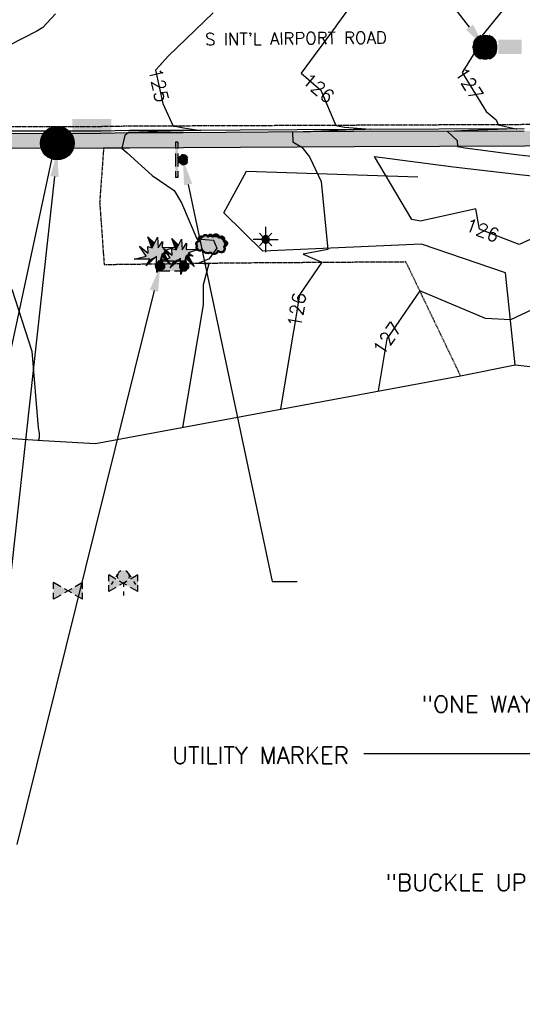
# Model space of a CAD drawing. Header units: feet. Extents: x 351431 to 355879, y 310968 to 329728.
# Tile 169 of 254: x 352696 to 352845, y 324036 to 324329. Entities that reach past the tile are written whole.
import ezdxf

# ---------------------------------------------------------------- set-up
doc = ezdxf.new("R2010")
doc.units = ezdxf.units.FT
doc.header["$MEASUREMENT"] = 0
doc.linetypes.add('D25', pattern=[0.375, 0.25, -0.125])
for name, color, linetype in [('EHYSC', 161, 'Continuous'), ('ELTCH-EG1', 253, 'Continuous'), ('ELTCN-EG1', 251, 'Continuous'), ('ELTNB-EG1', 55, 'Continuous'), ('ELTT', 3, 'Continuous'), ('ELYCB-BACK', 5, 'Continuous'), ('ELYCB-FL', 2, 'Continuous'), ('ELYSP', 1, 'D25'), ('ELYSW-BACK', 2, 'Continuous'), ('ESFLP', 4, 'Continuous'), ('ESFS', 153, 'Continuous'), ('ESIO', 4, 'Continuous'), ('ESIS', 5, 'Continuous'), ('ESMask', 155, 'Continuous'), ('ESUD', 5, 'Continuous'), ('ESUS', 5, 'Continuous'), ('ESUW', 5, 'Continuous'), ('ETFS', 6, 'Continuous'), ('ETIS', 2, 'Continuous'), ('ETRC', 2, 'Continuous'), ('ETTC', 252, 'Continuous'), ('ETU_Marker', 30, 'Continuous'), ('ETUD', 4, 'Continuous'), ('ETUS', 2, 'Continuous')]:
    doc.layers.add(name, color=color, linetype=linetype)
doc.styles.add('ANNO-TOPO', font='simplex.shx')
doc.styles.add('L180', font='simplex.shx', dxfattribs={"height": 3.6})
doc.styles.add('L80', font='simplex', dxfattribs={"height": 4})

# ---------------------------------------------------------------- blocks, each defined once
blk = doc.blocks.new('ESILLITE')
at = {"layer": 'ESMask'}
h = blk.add_hatch(color=256, dxfattribs=at)
edge = h.paths.add_edge_path()
edge.add_arc((0, 0), 0.0225, 0, 360)
for p, q in [((0, 0.075), (0, 0.0225)), ((-0.0159, 0.0159), (-0.0369, 0.0373)), ((0.0159, 0.016), (0.0377, 0.0382)), ((-0.0225, 0), (-0.075, 0)), ((-0.016, -0.0159), (-0.0374, -0.0369)), ((0, -0.0225), (0, -0.075)), ((0.0159, -0.0159), (0.0373, -0.0369)), ((0.0225, 0), (0.0749, 0))]:
    blk.add_line(p, q)
for start, end in [(145.54526, 169.42532), (100.65502, 124.23499), (55.83594, 79.34498), (10.57822, 34.52567), (190.73539, 214.19261), (235.50303, 259.34498), (280.65502, 304.414), (325.72448, 349.26816)]:
    blk.add_arc((0, 0), 0.0225, start, end)
blk = doc.blocks.new('ESIPUBSIGN')
at = {"layer": 'ESMask'}
h = blk.add_hatch(color=256, dxfattribs=at)
edge = h.paths.add_edge_path()
edge.add_arc((0, 0), 0.03, 90, 450)
for p, q in [((-0.03, 0.1047), (-0.0447, 0.1047)), ((-0.0447, 0.1047), (-0.0447, 0.066)), ((-0.03, 0.1047), (-0.03, 0.066)), ((-0.0447, 0.0381), (-0.0447, -0.0393)), ((-0.03, 0.0381), (-0.03, -0.0393)), ((-0.0447, -0.0672), (-0.0447, -0.1059)), ((-0.03, -0.1059), (-0.0447, -0.1059)), ((-0.03, -0.0672), (-0.03, -0.1059))]:
    blk.add_line(p, q)
for start, end in [(144.23142, 216.35632), (17.97024, 107.04945), (253.53828, 340.78828)]:
    blk.add_arc((0, 0), 0.03, start, end)
blk.add_solid([(-0.0447, -0.1059), (-0.03, -0.1059), (-0.0447, 0.1047), (-0.03, 0.1047)], dxfattribs=at)
blk = doc.blocks.new('ESICTREE')
blk.add_lwpolyline([(-0.0228, 0.0326), (0.0086, 0.0955), (0.012, 0.0318), (0.0384, 0.0707), (0.0368, 0.0342), (0.1121, 0.0359), (0.0509, 0.0144), (0.0782, -0.0055), (0.036, -0.003), (0.0045, -0.1139), (0.002, -0.0179), (-0.0592, -0.0742), (-0.0369, -0.0353), (-0.1304, -0.0353), (-0.0584, -0.0162), (-0.0982, 0.0425), (-0.046, 0.0003), (-0.0493, 0.04)], close=True)
for points in [[(-0.0255, 0.0334), (-0.0485, 0.0988), (-0.0089, 0.0605)], [(0.0483, -0.0037), (0.084, -0.0667), (0.0324, -0.0157), (0.0368, -0.0626), (0.0245, -0.0432)]]:
    blk.add_lwpolyline(points)
at = {"layer": 'ESMask'}
for points in [[(-0.0255, 0.0334), (-0.0485, 0.0988), (-0.0228, 0.0326), (-0.0089, 0.0605)], [(-0.0228, 0.0326), (0.0086, 0.0955), (-0.0369, -0.0353), (0.002, -0.0179)], [(0.002, -0.0179), (0.0086, 0.0955), (0.036, -0.003), (0.012, 0.0318)], [(0.012, 0.0318), (0.0384, 0.0707), (0.036, -0.003), (0.0368, 0.0342)], [(-0.0369, -0.0353), (-0.0584, -0.0162), (-0.046, 0.0003), (-0.0982, 0.0425)], [(-0.046, 0.0003), (-0.0369, -0.0353), (-0.0493, 0.04), (-0.0228, 0.0326)], [(0.0368, 0.0342), (0.1121, 0.0359), (0.036, -0.003), (0.0509, 0.0144)], [(0.036, -0.003), (0.0509, 0.0144), (0.0782, -0.0055)], [(-0.0369, -0.0353), (-0.1304, -0.0353), (-0.0584, -0.0162)], [(-0.0369, -0.0353), (0.002, -0.0179), (-0.0592, -0.0742)], [(0.002, -0.0179), (0.036, -0.003), (0.0045, -0.1139)], [(0.0245, -0.0432), (0.0368, -0.0626), (0.0324, -0.0157)], [(0.0324, -0.0157), (0.036, -0.003), (0.084, -0.0667), (0.0483, -0.0037)]]:
    blk.add_solid(points, dxfattribs=at)
blk = doc.blocks.new('ESIDTREE')
blk.add_lwpolyline([(-0.0825, 0.0208, -0.658219), (-0.0543, 0.049, -0.594626), (-0.0245, 0.0498, -0.704437), (0.0052, 0.0498, -0.885068), (0.0416, 0.0438, -0.916303), (0.0721, 0.0223, -1.027393), (0.0751, -0.0141, -0.880235), (0.0364, -0.0431, -0.569977), (-0.0089, -0.052, -0.370407), (-0.061, -0.0364, -0.824221), (-0.0922, -0.0097, -0.566054), (-0.0825, 0.0208, -0.480508)], format="xyb")
at = {"layer": 'ESMask', "const_width": 0.01}
blk.add_lwpolyline([(-0.0779, 0.0227, -0.792768), (-0.0511, 0.0413, -0.768721), (-0.0289, 0.0473, 0.639322), (-0.0198, 0.0481, -0.704437), (0.0005, 0.0481, 0.72706), (0.01, 0.0484, -0.885068), (0.0366, 0.044, 0.713475), (0.0454, 0.0406, -0.916303), (0.0678, 0.0248, 0.615666), (0.0727, 0.0173, -1.027393), (0.0748, -0.0091, 0.556873), (0.0707, -0.0166, -0.880235), (0.04, -0.0396, 0.556256), (0.0317, -0.0414, -0.62875), (-0.0075, -0.0457, -0.457201), (-0.0599, -0.0275, -1.148825), (-0.0854, -0.0089, -0.666281), (-0.0814, 0.0159, 0.45741)], format="xyb", close=True, dxfattribs=at)
at = {"layer": 'ESMask'}
for points in [[(-0.0825, 0.0208), (-0.0922, -0.0097), (0.0721, 0.0223), (0.0751, -0.0141)], [(-0.0825, 0.0208), (-0.0543, 0.049), (0.0721, 0.0223), (0.0416, 0.0438)], [(-0.079, 0.0326), (-0.0729, 0.0238), (-0.0638, 0.0466), (-0.0573, 0.0372)], [(-0.0187, 0.044), (-0.0158, 0.0532), (-0.0004, 0.0423), (-0.0009, 0.052)], [(0.0105, 0.0432), (0.0168, 0.0574), (0.0348, 0.0399), (0.0336, 0.0548)], [(0.0445, 0.0383), (0.0562, 0.0462), (0.0628, 0.0226), (0.0702, 0.0328)], [(0.0704, -0.0072), (0.085, -0.004), (0.0691, 0.0173), (0.0823, 0.0154)], [(-0.087, -0.0082), (-0.0836, -0.0336), (0.0749, -0.0108), (0.0649, -0.0431)], [(-0.0495, -0.0328), (-0.05, -0.0434), (0.0292, -0.0385), (0.018, -0.0545)]]:
    blk.add_solid(points, dxfattribs=at)
blk = doc.blocks.new('ESIPVTSIGN')
for p, q in [((0.0573, 0.0286), (0, 0.0286)), ((0.143, 0.0286), (0.0857, 0.0286)), ((0, -0.0286), (0.0573, -0.0286)), ((0.0857, -0.0286), (0.143, -0.0286))]:
    blk.add_line(p, q)
for centre, start, end in [((0, 0), 145.06818, 214.93182), ((0, 0), 55.06818, 124.93182), ((0, 0), 325.06818, 34.93182), ((0.143, 0), 145.06818, 214.93182), ((0.143, 0), 55.06818, 124.93182), ((0.143, 0), 325.06818, 34.93182), ((0, 0), 235.06818, 304.93182), ((0.143, 0), 235.06818, 304.93182)]:
    blk.add_arc(centre, 0.0286, start, end)
at = {"layer": 'ESMask', "const_width": 0.0286}
for points in [[(0.0048, -0.0135, 0.998377), (-0.0048, 0.0135, 1.001626), (0.0048, -0.0135, -0.622608)], [(0.1478, -0.0135, 0.998377), (0.1382, 0.0135, 1.001626), (0.1478, -0.0135, -0.622608)]]:
    blk.add_lwpolyline(points, format="xyb", dxfattribs=at)
at = {"layer": 'ESMask'}
blk.add_solid([(0, 0.0286), (0.143, 0.0286), (0, -0.0286), (0.143, -0.0286)], dxfattribs=at)
blk = doc.blocks.new('ESUDCI')
for p, q in [((-0.0684, 0.0831), (-0.0684, 0.0912)), ((-0.0684, 0.0912), (-0.0263, 0.0912)), ((-0.0684, 0.0243), (-0.0684, 0.0669)), ((-0.0595, 0.0602), (-0.0684, 0.0602)), ((-0.0231, 0.0602), (-0.0466, 0.0602)), ((-0.0101, 0.0912), (0.0101, 0.0912)), ((0.0134, 0.0602), (-0.0101, 0.0602)), ((0.0263, 0.0912), (0.0684, 0.0912)), ((0.0499, 0.0602), (0.0263, 0.0602)), ((0.0684, 0.0602), (0.0628, 0.0602)), ((0.0684, 0.0912), (0.0684, 0.0831)), ((0.0684, 0.0669), (0.0684, 0.0243)), ((-0.0628, 0.0301), (-0.0684, 0.0301)), ((-0.0684, 0), (-0.0684, 0.0081)), ((-0.0263, 0), (-0.0684, 0)), ((-0.0263, 0.0301), (-0.0499, 0.0301)), ((0.0101, 0.0301), (-0.0134, 0.0301)), ((0.0101, 0), (-0.0101, 0)), ((0.0466, 0.0301), (0.0231, 0.0301)), ((0.0684, 0.0301), (0.0595, 0.0301)), ((0.0684, 0.0081), (0.0684, 0)), ((0.0684, 0), (0.0263, 0))]:
    blk.add_line(p, q)
at = {"layer": 'ESMask'}
blk.add_solid([(-0.0684, 0), (-0.0684, 0.0912), (0.0684, 0), (0.0684, 0.0912)], dxfattribs=at)
blk = doc.blocks.new('ESUSMHOLE')
for radius, start, end in [(0.0738, 110, 160), (0.0738, 20, 70), (0.0492, 155, 205), (0.0492, 65, 115), (0.0492, 335, 25), (0.0738, 200, 250), (0.0492, 245, 295), (0.0738, 290, 340)]:
    blk.add_arc((0, 0), radius, start, end)
at = {"layer": 'ESMask', "const_width": 0.0738}
blk.add_lwpolyline([(-0.0369, 0, 1), (0.0369, 0, 1)], format="xyb", close=True, dxfattribs=at)
at = {"layer": 'ESMask'}
blk.add_solid([(0.0796, -0.0411), (0.0796, 0.0441), (0.2186, -0.0411), (0.2186, 0.0441)], dxfattribs=at)
blk = doc.blocks.new('ESUMHOLE')
at = {"ltscale": 0.5}
for radius in [0.1, 0.057]:
    blk.add_circle((0, 0), radius, dxfattribs=at)
at = {"layer": 'ESMask', "const_width": 0.1}
blk.add_lwpolyline([(-0.05, 0, 1), (0.05, 0, 1)], format="xyb", close=True, dxfattribs=at)
at = {"layer": 'ESMask', "color": 155}
blk.add_solid([(0.0899, 0.0499), (0.0899, 0.1445), (0.3206, 0.0499), (0.3206, 0.1445)], dxfattribs=at)
blk = doc.blocks.new('ESUFHYDRANT')
at = {"layer": 'ESMask'}
h = blk.add_hatch(color=256, dxfattribs=at)
edge = h.paths.add_edge_path()
edge.add_arc((0, 0), 0.0366, 0, 360)
for p, q in [((-0.0338, 0.0139), (-0.0451, -0.0039)), ((0.0338, 0.0139), (0.0451, -0.0039)), ((-0.0607, -0.0286), (-0.072, -0.0464)), ((0.0011, -0.0366), (0.0011, -0.0603)), ((0.0607, -0.0286), (0.072, -0.0464)), ((0.0011, -0.0895), (0.0011, -0.1132))]:
    blk.add_line(p, q)
for start, end in [(113.50274, 198.71626), (341.52342, 67.39151), (244.79631, 295.44337)]:
    blk.add_arc((0, 0), 0.0366, start, end)
blk = doc.blocks.new('ESUVALVE')
for p, q in [((-0.0866, 0.0124), (-0.0866, 0.0495)), ((-0.0433, 0.0247), (-0.0866, 0.0495)), ((0.0217, -0.0124), (-0.0217, 0.0124)), ((0.0217, 0.0124), (-0.0217, -0.0124)), ((0.0866, 0.0495), (0.0433, 0.0247)), ((0.0866, 0.0124), (0.0866, 0.0495)), ((-0.0866, -0.0495), (-0.0866, -0.0124)), ((-0.0433, -0.0247), (-0.0866, -0.0495)), ((0.0866, -0.0495), (0.0433, -0.0247)), ((0.0866, -0.0495), (0.0866, -0.0124))]:
    blk.add_line(p, q)
at = {"layer": 'ESMask'}
blk.add_solid([(-0.0866, -0.0495), (-0.0866, 0.0495), (0.0866, 0.0495), (0.0866, -0.0495)], dxfattribs=at)

msp = doc.modelspace()

# ---------------------------------------------------------------- hatches: boundary and pattern name
at = {"layer": 'EHYSC'}
h = msp.add_hatch(dxfattribs=at)
h.set_pattern_fill('AR-CONC', color=256, style=0)
h.set_pattern_definition([(50, (352213.515, 324290.416), (7.1726, -0.62752), [0.75, -8.25]), (355, (352213.515, 324290.416), (-1.38751, 7.52192), [0.6, -6.6]), (100.4514, (352214.113, 324290.364), (5.785094, 6.894395), [0.6374, -7.01142]), (46.1842, (352213.515, 324292.416), (10.67241, -1.65519), [1.125, -12.375]), (96.6356, (352214.404, 324292.278), (9.34663, 9.74118), [0.9561, -10.51713]), (351.1842, (352213.515, 324292.416), (9.34662, 9.74119), [0.9, -9.9]), (21, (352214.515, 324291.916), (5.96907, -4.02619), [0.75, -8.25]), (326, (352214.515, 324291.916), (2.43315, 7.2515), [0.6, -6.6]), (71.4514, (352215.0124, 324291.5805), (8.402226, 3.225305), [0.6374, -7.01142]), (37.5, (352213.515, 324290.416), (0.1215986, 3.3289385), [0, -6.52, 0, -6.7, 0, -6.625]), (7.5, (352213.515, 324290.416), (2.630695, 3.944117), [0, -3.82, 0, -6.37, 0, -2.525]), (327.5, (352211.285, 324290.416), (5.338224, -0.225549), [0, -2.5, 0, -7.8, 0, -10.35]), (317.5, (352210.285, 324290.416), (5.831862, 1.00105), [0, -3.25, 0, -5.18, 0, -7.35])])
h.paths.add_polyline_path([(352969.09, 324292.56), (352967.61, 324293.15), (352966.15, 324293.63), (352964.68, 324294.03), (352963.15, 324294.38), (352960.67, 324294.87), (352959.47, 324295.07), (352956.81, 324295.42), (352954.03, 324295.7), (352951.4, 324295.91), (352947.11, 324296.18), (352896.41, 324295.94), (352845.86, 324295.71), (352795.12, 324295.55), (352744.44, 324295.23), (352728.49, 324295.24), (352719.97, 324295.04), (352686.58, 324294.91), (352682.3, 324294.9), (352635.73, 324295.11), (352605.82, 324295.62), (352602.41, 324295.7), (352584.81, 324296.27), (352581.88, 324296.39), (352580, 324296.49), (352550.15, 324298.09), (352542.83, 324298.53), (352535.11, 324299.05), (352531.02, 324299.35), (352522.96, 324299.97), (352515.44, 324300.57), (352508.22, 324301.2), (352501.06, 324301.86), (352493.73, 324302.59), (352481.89, 324303.88), (352476.57, 324304.5), (352464.85, 324305.96), (352452.69, 324307.55), (352441.24, 324309.09), (352422.57, 324311.68), (352372.16, 324319.76), (352330.9, 324326.4), (352327.46, 324327), (352308.74, 324329.93), (352305.39, 324330.49), (352276.47, 324335.43), (352223.33, 324343.94), (352221.91, 324344.01), (352218.62, 324344.14), (352216.71, 324344.17), (352214.89, 324344.15), (352214.05, 324344.12), (352213.52, 324340.98), (352222.66, 324339.51), (352275.96, 324330.97), (352304.55, 324326.07), (352308.13, 324325.47), (352326.71, 324322.62), (352330.37, 324321.98), (352371.63, 324315.32), (352421.96, 324307.21), (352440.69, 324304.61), (352452.18, 324303.07), (352464.38, 324301.48), (352476.13, 324300.02), (352481.47, 324299.4), (352485.59, 324298.94), (352493.36, 324298.11), (352500.72, 324297.39), (352507.91, 324296.73), (352515.16, 324296.12), (352530.81, 324294.9), (352534.89, 324294.6), (352542.61, 324294.08), (352549.92, 324293.63), (352579.74, 324292.01), (352581.55, 324291.92), (352584.37, 324291.81), (352602.31, 324291.2), (352605.79, 324291.12), (352635.57, 324290.58), (352682.26, 324290.42), (352688.25, 324290.57), (352720.81, 324290.65), (352728.66, 324290.69), (352744.57, 324290.72), (352795.25, 324291.04), (352846, 324291.21), (352896.44, 324291.43), (352947.08, 324291.57), (352960.37, 324291.63), (352970.63, 324291.84)])

# ---------------------------------------------------------------- linework, layer by layer
at = {"layer": 'ELTCN-EG1', "elevation": 124, "flags": 128}
for points in [[(352706.49, 324330.56), (352702.79, 324326.51), (352701.01, 324325.38), (352680.35, 324314.95)], [(352693.5, 324248.76), (352699.5, 324230.3), (352701.34, 324207.48), (352701.63, 324205.94), (352701.71, 324204.62), (352701.71, 324204.61), (352701.7, 324204.6), (352701.69, 324204.59), (352701.68, 324204.58), (352701.44, 324203.87)]]:
    msp.add_lwpolyline(points, dxfattribs=at)
at = {"layer": 'ELTNB-EG1'}
msp.add_polyline3d([(352678.89, 324205.35, 123.16), (352702.78, 324203.78, 124.05), (352718.41, 324202.82, 124.11), (352826.85, 324223.02, 127.84), (352843.11, 324226.27, 127.64), (352906, 324219.31, 125.53), (352920.01, 324190.94, 125.4), (352927.75, 324139.97, 125.45), (352940.13, 324102.46, 125.93), (352954, 324039.8, 125.74), (352963.63, 324005.1, 125.62)], dxfattribs=at)
at = {"layer": 'ELTT', "flags": 128}
msp.add_lwpolyline([(352843.11, 324226.27), (352840.27, 324253.62), (352815.34, 324262.12), (352768.14, 324260.04), (352756.52, 324271.45), (352763.33, 324283.85), (352814.25, 324282.15)], dxfattribs=at)
at = {"layer": 'ELYCB-BACK', "flags": 128}
msp.add_lwpolyline([(352845.86, 324295.71), (352795.12, 324295.55), (352744.44, 324295.23), (352728.49, 324295.24), (352719.97, 324295.04), (352686.58, 324294.91)], dxfattribs=at)
at = {"layer": 'ELYCB-FL', "flags": 128}
msp.add_lwpolyline([(352845.85, 324296.41), (352795.23, 324296.22), (352744.55, 324295.91), (352728.48, 324295.9), (352720, 324295.69), (352686.61, 324295.66)], dxfattribs=at)
at = {"layer": 'ELYSP', "flags": 128}
msp.add_lwpolyline([(353039.29, 323741.58), (353039.44, 323741.02), (353052.74, 323742.49), (353054.41, 323742.92), (353056.15, 323743.41), (353058.21, 323744.06), (353059.28, 323744.43), (353060.35, 323744.83), (353061.39, 323745.25), (353062.36, 323745.7), (353063.23, 323746.16), (353064.78, 323747.09), (353066.19, 323748.04), (353067.48, 323749.03), (353068.69, 323750.1), (353069.87, 323751.27), (353071.03, 323752.57), (353071.61, 323753.28), (353072.37, 323754.24), (353073.07, 323755.18), (353073.71, 323756.11), (353074.89, 323757.95), (353075.95, 323759.8), (353079.14, 323765.81), (353079.93, 323767.36), (353080.74, 323769.09), (353082.17, 323772.38), (353082.99, 323774.36), (353076.6, 323816.33), (353068.46, 323867.77), (353059.94, 323921.02), (353051.09, 323975.52), (353042.84, 324027.77), (353034.53, 324079.67), (353025.99, 324133.23), (353017.39, 324186.02), (353009.09, 324237.1), (353006.16, 324254.74, 0.147359), (352979.31, 324285.54), (352980.25, 324287.04), (352978.99, 324288.17), (352977.63, 324289.34), (352975.97, 324290.67), (352974.17, 324292.01), (352973.26, 324292.63), (352972.37, 324293.19), (352971.51, 324293.66), (352969.89, 324294.43), (352968.33, 324295.05), (352966.8, 324295.56), (352965.24, 324295.98), (352963.63, 324296.34), (352961.03, 324296.84), (352959.8, 324297.05), (352957.09, 324297.39), (352954.26, 324297.67), (352951.58, 324297.87), (352947.21, 324298.11), (352896.41, 324297.96), (352845.8, 324297.63), (352744.52, 324297.22), (352728.46, 324297.16), (352720.08, 324297.03), (352686.5, 324297.02), (352682.18, 324297.03), (352635.88, 324297.14), (352606.08, 324297.63), (352602.53, 324297.69), (352591.84, 324298.01), (352584.99, 324298.25), (352580.18, 324298.5), (352550.38, 324300.12), (352543.08, 324300.56), (352535.37, 324301.08), (352531.28, 324301.39), (352523.23, 324302.01), (352515.71, 324302.63), (352508.49, 324303.26), (352501.34, 324303.94), (352494.01, 324304.68), (352482.18, 324305.97), (352471.13, 324307.3), (352459.05, 324308.83), (352447.1, 324310.41), (352422.86, 324313.73), (352372.67, 324321.75), (352331.34, 324328.3), (352327.74, 324328.98), (352309.07, 324331.92), (352305.84, 324332.49), (352276.88, 324337.22), (352223.79, 324345.92), (352222.28, 324346.02), (352218.78, 324346.19), (352216.76, 324346.24), (352214.82, 324346.24), (352213.94, 324346.22), (352212.21, 324346.12), (352211.41, 324346.03), (352210.63, 324345.89), (352209.85, 324345.69), (352209.04, 324345.4), (352208.63, 324345.23), (352207.07, 324344.47), (352205.64, 324343.7), (352204.31, 324342.89), (352203.01, 324342.05), (352199.58, 324339.72), (352199.16, 324339.42), (352198.44, 324338.8), (352197.27, 324337.57), (352195.45, 324335.7), (352192.01, 324332.37), (352190.39, 324330.71), (352189.6, 324329.84), (352188.84, 324328.92), (352188.09, 324327.96), (352187.36, 324326.92), (352186.65, 324325.8), (352185.81, 324324.31), (352184.98, 324322.67), (352184.17, 324320.93), (352183.39, 324319.12), (352182.66, 324317.31), (352181.35, 324313.84), (352180.33, 324310.9), (352179.42, 324308.09), (352176.89, 324272.34, 0.447129), (352200.26, 324258.88), (352202.04, 324261.44, -0.324568), (352211.28, 324271.74), (352235.1, 324295.62), (352235.1, 324296.21), (352286.07, 324292.14), (352327.42, 324289.28), (352328.58, 324288.29), (352336.97, 324251.32)], format="xyb", dxfattribs=at)
msp.add_lwpolyline([(352720.81, 324290.65), (352719.64, 324274.55), (352720.97, 324256.07), (352760.1, 324256.58), (352810.6, 324256.91), (352826.85, 324223.02)], dxfattribs=at)
at = {"layer": 'ELYSW-BACK', "flags": 128}
msp.add_lwpolyline([(352970.63, 324291.84), (352960.37, 324291.63), (352947.08, 324291.57), (352896.44, 324291.43), (352846, 324291.21), (352795.25, 324291.04), (352744.57, 324290.72), (352728.66, 324290.69), (352720.81, 324290.65), (352688.25, 324290.57)], dxfattribs=at)
at = {"layer": 'ETFS', "linetype": 'ByBlock', "lineweight": -2}
msp.add_line((352770.88, 324161.88), (352778.38, 324161.88), dxfattribs=at)
msp.add_lwpolyline([(352745.95, 324279.86), (352770.88, 324161.88)], dxfattribs=at)
at = {"layer": 'ETFS'}
msp.add_solid([(352744.72, 324279.6), (352744.4, 324287.2), (352747.17, 324280.12)], dxfattribs=at)
at = {"layer": 'ETIS', "linetype": 'ByBlock', "lineweight": -2}
msp.add_lwpolyline([(352735.81, 324248.3), (352695.02, 324083.69)], dxfattribs=at)
at = {"layer": 'ETIS'}
msp.add_solid([(352734.59, 324248.6), (352737.61, 324255.58), (352737.02, 324247.99)], dxfattribs=at)
at = {"layer": 'ETU_Marker', "linetype": 'ByBlock', "lineweight": -2}
msp.add_line((352899.97, 324110.67), (352798.21, 324110.67), dxfattribs=at)
at = {"layer": 'ETUD', "linetype": 'ByBlock', "lineweight": -2}
for points in [[(352705.51, 324288.21), (352675.58, 324149.11)], [(352706.22, 324282.18), (352686.03, 324099.33)]]:
    msp.add_lwpolyline(points, dxfattribs=at)
at = {"layer": 'ETUD'}
for points in [[(352704.29, 324288.47), (352707.09, 324295.54), (352706.73, 324287.95)], [(352704.97, 324282.31), (352707.04, 324289.63), (352707.46, 324282.04)]]:
    msp.add_solid(points, dxfattribs=at)
at = {"layer": 'ETUS'}
msp.add_solid([(352830.59, 324327.34), (352834.18, 324320.64), (352828.61, 324325.81)], dxfattribs=at)

# ---------------------------------------------------------------- block references
at = {"layer": 'ESFLP', "xscale": 50, "yscale": 50, "zscale": 50}
msp.add_blockref('ESILLITE', (352768.98, 324263.5), dxfattribs=at)
at = {"layer": 'ESFS', "xscale": 50, "yscale": 50, "zscale": 50}
msp.add_blockref('ESIPUBSIGN', (352744.4, 324287.2), dxfattribs=at)
at = {"layer": 'ESIO', "xscale": 50, "yscale": 50, "zscale": 50}
for name, p in [('ESIDTREE', (352753.06, 324262.06)), ('ESICTREE', (352736.4, 324259.39)), ('ESICTREE', (352743.53, 324258.83))]:
    msp.add_blockref(name, p, dxfattribs=at)
at = {"layer": 'ESIS', "xscale": 50, "yscale": 50, "zscale": 50}
msp.add_blockref('ESIPVTSIGN', (352737.61, 324255.58), dxfattribs=at)
at = {"layer": 'ESUD', "xscale": 50, "yscale": 50, "zscale": 50}
msp.add_blockref('ESUMHOLE', (352707.04, 324292.13), dxfattribs=at)
at = {"layer": 'ESUD', "xscale": 50, "yscale": 50, "zscale": 50, "rotation": 180}
msp.add_blockref('ESUDCI', (352707.09, 324295.54), dxfattribs=at)
at = {"layer": 'ESUS', "xscale": 50, "yscale": 50, "zscale": 50}
msp.add_blockref('ESUSMHOLE', (352834.18, 324320.64), dxfattribs=at)
at = {"layer": 'ESUW', "xscale": 50, "yscale": 50, "zscale": 50}
for name, p in [('ESUVALVE', (352726.66, 324161.34)), ('ESUFHYDRANT', (352726.67, 324163.32)), ('ESUVALVE', (352710.24, 324159.05))]:
    msp.add_blockref(name, p, dxfattribs=at)

# ---------------------------------------------------------------- texts
at = {"layer": 'ETFS', "char_height": 5, "attachment_point": 3, "style": 'ANNO-TOPO'}
for s, insert in [('"STOP"\\P"ONE WAY (SOUTH)"\\PSIGN', (352883.26, 324136.22)), ('"BUCKLE UP FOR SAFETY" SIGN', (352911.95, 324074.86))]:
    msp.add_mtext(s, dxfattribs=dict(at, insert=insert))
at = {"layer": 'ETU_Marker', "insert": (352793.71, 324112.67), "char_height": 5, "attachment_point": 3, "style": 'ANNO-TOPO'}
msp.add_mtext('UTILITY MARKER', dxfattribs=at)

# ---------------------------------------------------------------- next in the draw order: texts
at = {"layer": 'ETRC', "insert": (352750.96, 324324.8), "char_height": 3.6, "width": 63.019, "attachment_point": 1, "rotation": 0.5603, "style": 'L180', "bg_fill": 3, "box_fill_scale": 1.5, "bg_fill_color": 256, "bg_fill_true_color": 13158600, "bg_fill_transparency": 16324528}
msp.add_mtext("S INT'L AIRPORT ROAD", dxfattribs=at)
at = {"layer": 'ETTC', "char_height": 4, "attachment_point": 5, "style": 'L80', "bg_fill": 3, "box_fill_scale": 1.2, "bg_fill_color": 256}
for s, insert, rotation, bg_fill_transparency in [('{125}', (352737.19, 324309.38, 125), 282.5671, 7020529), ('{126}', (352784.67, 324308.52, 126), 319.5061, 7020524), ('{127}', (352829.47, 324309.77, 127), 301.5976, 7020519), ('{126}', (352833.39, 324266.26, 126), 338.723, 132), ('{126}', (352778.31, 324242.58, 126), 80.4779, 127), ('{127}', (352805.11, 324234.1, 127), 55.6155, 122)]:
    msp.add_mtext(s, dxfattribs=dict(at, insert=insert, rotation=rotation, bg_fill_transparency=bg_fill_transparency))

# ---------------------------------------------------------------- next in the draw order: linework, layer by layer
at = {"layer": 'ELTCH-EG1', "elevation": 125, "flags": 128}
msp.add_lwpolyline([(352753.39, 324330.83), (352740.13, 324318.1), (352736.2, 324313.81), (352738.41, 324303.9), (352741.51, 324297.21), (352742.56, 324297.05), (352744.53, 324296.72), (352749.67, 324295.94), (352748.06, 324295.88), (352744.52, 324295.77), (352736.85, 324295.55), (352728.49, 324295.27), (352728.15, 324295.26), (352728.08, 324295.23), (352727.1, 324294.41), (352726.25, 324290.68), (352727.86, 324289.26), (352735.25, 324282.53), (352741.77, 324278.05), (352744, 324274.35), (352748.55, 324263.71), (352753.52, 324263.3), (352754.51, 324260.93), (352752.11, 324257.66), (352751.68, 324257.57), (352749.09, 324256.43), (352752.11, 324256.22), (352750.44, 324250.07), (352750.39, 324244.06), (352744.28, 324207.64)], dxfattribs=at)
at = {"layer": 'ELTCN-EG1', "flags": 128}
for points, elevation in [([(352794.24, 324332.81), (352779.54, 324312.9), (352785.38, 324307.91), (352789.86, 324297.4), (352792.39, 324296.84), (352800.03, 324296.24), (352798.6, 324296.19), (352795.2, 324296.06), (352783.18, 324295.63), (352776.98, 324295.43), (352777.07, 324292.54), (352779.73, 324290.94), (352782.02, 324288.06), (352785.44, 324280.75), (352787.51, 324260.57), (352780.15, 324259.15), (352785.7, 324256.74), (352779.06, 324247.04), (352773.36, 324213.06)], 126), ([(352841.9, 324334.72), (352831.97, 324322.47), (352830.49, 324320.64), (352831.62, 324319.95), (352827.39, 324313.17), (352834.52, 324301.56), (352837.47, 324299.05), (352838.08, 324297.6), (352843.31, 324296.43), (352843.67, 324296.41), (352829.29, 324295.88), (352823.03, 324295.64), (352825.93, 324292.92), (352825.98, 324291.14), (352828.28, 324290.71), (352839.58, 324289.24), (352844.33, 324288.68), (352874.26, 324285.33)], 127), ([(352861.8, 324274.29), (352865.44, 324271.63), (352844.37, 324261.99), (352832.5, 324266.61), (352831.42, 324272.59), (352814.97, 324268.92), (352812.41, 324269.44), (352801.35, 324288.19), (352824.86, 324285.12), (352844.43, 324282.83), (352857.32, 324281.39), (352861.8, 324274.29)], 126), ([(352862.19, 324224.16), (352872.21, 324253.88), (352841.72, 324239.63), (352834.32, 324240.04), (352814.77, 324248.21), (352805.03, 324233.99), (352802.43, 324218.47)], 127)]:
    msp.add_lwpolyline(points, dxfattribs=dict(at, elevation=elevation))
at = {"layer": 'ETUS', "linetype": 'ByBlock', "lineweight": -2}
msp.add_lwpolyline([(352829.6, 324326.57), (352668.56, 324535.16)], dxfattribs=at)

doc.saveas('drawing.dxf')
